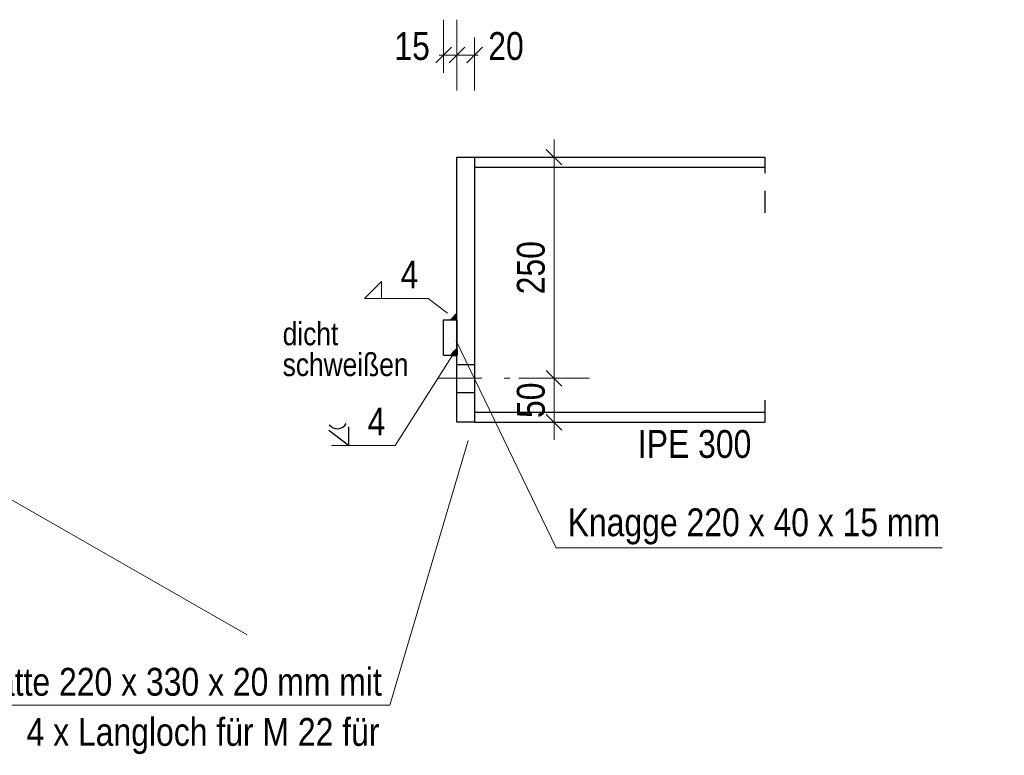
# Model space of a CAD drawing. Header units: millimetres. Extents: x -39 to 84, y 0 to 66.
# Tile 72 of 92: x 43.88 to 49.45, y 19.43 to 23.59. Entities that reach past the tile are written whole.
import ezdxf

# ---------------------------------------------------------------- set-up
doc = ezdxf.new("R2010")
doc.units = ezdxf.units.MM
doc.linetypes.add('DASHDOT', pattern=[1, 0.5, -0.25, 0, -0.25])
doc.linetypes.add('HIDDEN', pattern=[0.375, 0.25, -0.125])
doc.styles.add('Arial Narrow', font='ARIALN.TTF')
doc.dimstyles.new('Arch_Strakon_dimstyle', dxfattribs={"dimtxt": 15.75, "dimasz": 1, "dimexe": 1.25, "dimexo": 0.0625, "dimgap": 1, "dimtad": 0, "dimdec": 5, "dimzin": 12, "dimdsep": 46, "dimtxsty": 'Arial Narrow', "dimblk": 'Arrowhead_Tick', "dimsah": 1, "dimcen": 0, "dimse1": 1, "dimse2": 1, "dimclrd": 6, "dimclrt": 2, "dimazin": 0, "dimtfac": 1, "dimtdec": 4, "dimtmove": 0, "dimatfit": 3, "dimldrblk": 'NONE', "dimfxl": 1, "dimtvp": 1, "dimtolj": 1, "dimtzin": 0, "dimlwd": 13, "dimarcsym": 2})

# ---------------------------------------------------------------- blocks, each defined once
blk = doc.blocks.new('Arrowhead_Tick')
at = {"color": 0, "linetype": 'Continuous', "lineweight": -2}
for p, q in [((0, 20), (0, -10)), ((-1, 0), (0, 0)), ((10, 0), (0, 0))]:
    blk.add_line(p, q, dxfattribs=at)
at = {"color": 2, "linetype": 'Continuous', "lineweight": 35}
blk.add_line((4.42, 4.42), (-4.42, -4.42), dxfattribs=at)
blk = doc.blocks.new('*D409')
at = {"color": 6, "linetype": 'Continuous', "lineweight": 13}
for p, q in [((46.2652, 23.3873), (46.2552, 23.3873)), ((46.2752, 23.3873), (46.3502, 23.3873)), ((46.3602, 23.3873), (46.3702, 23.3873))]:
    blk.add_line(p, q, dxfattribs=at)
at = {"layer": 'Defpoints', "color": 0}
for p in [(46.3502, 23.3873), (46.2752, 21.8896), (46.3502, 21.8896)]:
    blk.add_point(p, dxfattribs=at)
at = {"color": 6, "lineweight": 13, "xscale": 0.01, "yscale": 0.01, "zscale": 0.01}
blk.add_blockref('Arrowhead_Tick', (46.2752, 23.3873), dxfattribs=at)
at = {"color": 6, "lineweight": 13, "xscale": 0.01, "yscale": 0.01, "zscale": 0.01, "rotation": 180}
blk.add_blockref('Arrowhead_Tick', (46.3502, 23.3873), dxfattribs=at)
at = {"color": 2, "lineweight": 13, "insert": (46.0972, 23.4373), "char_height": 0.1575, "attachment_point": 5, "style": 'Arial Narrow'}
blk.add_mtext('\\A1;15', dxfattribs=at)
blk = doc.blocks.new('_None')
blk = doc.blocks.new('*D410')
at = {"color": 6, "linetype": 'Continuous', "lineweight": 13}
for p, q in [((46.3402, 23.3873), (46.3302, 23.3873)), ((46.3502, 23.3873), (46.4502, 23.3873)), ((46.4602, 23.3873), (46.4702, 23.3873))]:
    blk.add_line(p, q, dxfattribs=at)
at = {"layer": 'Defpoints', "color": 0}
for p in [(46.4502, 23.3873), (46.4502, 22.8096), (46.3502, 21.8896)]:
    blk.add_point(p, dxfattribs=at)
at = {"color": 6, "lineweight": 13, "xscale": 0.01, "yscale": 0.01, "zscale": 0.01}
blk.add_blockref('Arrowhead_Tick', (46.3502, 23.3873), dxfattribs=at)
at = {"color": 6, "lineweight": 13, "xscale": 0.01, "yscale": 0.01, "zscale": 0.01, "rotation": 180}
blk.add_blockref('Arrowhead_Tick', (46.4502, 23.3873), dxfattribs=at)
at = {"color": 2, "lineweight": 13, "insert": (46.6282, 23.4373), "char_height": 0.1575, "attachment_point": 5, "style": 'Arial Narrow'}
blk.add_mtext('\\A1;20', dxfattribs=at)
blk = doc.blocks.new('*D411')
at = {"color": 6, "linetype": 'Continuous', "lineweight": 13}
blk.add_line((46.8998, 21.3196), (46.8998, 21.5488), dxfattribs=at)
at = {"layer": 'Defpoints', "color": 0}
for p in [(46.6499, 21.5588), (46.8998, 21.5588), (46.4502, 21.3096)]:
    blk.add_point(p, dxfattribs=at)
at = {"color": 6, "lineweight": 13, "xscale": 0.01, "yscale": 0.01, "zscale": 0.01}
for p, rotation in [((46.8998, 21.5588), 90), ((46.8998, 21.3096), 270)]:
    blk.add_blockref('Arrowhead_Tick', p, dxfattribs=dict(at, rotation=rotation))
at = {"color": 2, "lineweight": 13, "insert": (46.7694, 21.4342), "char_height": 0.1575, "attachment_point": 5, "rotation": 90, "style": 'Arial Narrow'}
blk.add_mtext('\\A1;50', dxfattribs=at)
blk = doc.blocks.new('*D412')
at = {"color": 6, "linetype": 'Continuous', "lineweight": 13}
blk.add_line((46.8998, 21.5688), (46.8998, 22.7996), dxfattribs=at)
at = {"layer": 'Defpoints', "color": 0}
for p in [(46.3502, 22.8096), (46.8998, 22.8096), (46.6499, 21.5588)]:
    blk.add_point(p, dxfattribs=at)
at = {"color": 6, "lineweight": 13, "xscale": 0.01, "yscale": 0.01, "zscale": 0.01}
for p, rotation in [((46.8998, 22.8096), 90), ((46.8998, 21.5588), 270)]:
    blk.add_blockref('Arrowhead_Tick', p, dxfattribs=dict(at, rotation=rotation))
at = {"color": 2, "lineweight": 13, "insert": (46.7694, 22.1842), "char_height": 0.1575, "attachment_point": 5, "rotation": 90, "style": 'Arial Narrow'}
blk.add_mtext('\\A1;250', dxfattribs=at)

msp = doc.modelspace()

# ---------------------------------------------------------------- hatches: boundary and pattern name
at = {"lineweight": 13, "true_color": 0xcccccc}
for points in [[(46.3173492, 21.8895723), (46.350188, 21.8895723), (46.350188, 21.9234138)], [(46.3173492, 21.6895723), (46.350188, 21.6895723), (46.350188, 21.7234138), (46.3491724, 21.7229367), (46.3481652, 21.7224423), (46.3471666, 21.7219306), (46.346177, 21.7214018), (46.3451966, 21.7208561), (46.3442258, 21.7202935), (46.3432648, 21.7197144), (46.3423139, 21.7191188), (46.3413733, 21.7185069), (46.3404435, 21.717879), (46.3395246, 21.7172351), (46.3386169, 21.7165755), (46.3377206, 21.7159004), (46.3368362, 21.71521), (46.3359637, 21.7145045), (46.3351035, 21.713784), (46.3342558, 21.7130489), (46.3334209, 21.7122993), (46.332599, 21.7115355), (46.3317904, 21.7107576), (46.3309953, 21.7099659), (46.3302139, 21.7091607), (46.3294465, 21.7083421), (46.3286933, 21.7075104), (46.3279545, 21.706666), (46.3272303, 21.7058089), (46.326521, 21.7049395), (46.3258268, 21.704058), (46.3251478, 21.7031647), (46.3244843, 21.7022599), (46.3238364, 21.7013438), (46.3232044, 21.7004167), (46.3225885, 21.6994788), (46.3219888, 21.6985305), (46.3214055, 21.697572), (46.3208387, 21.6966036), (46.3202887, 21.6956256), (46.3197557, 21.6946383), (46.3192396, 21.6936419), (46.3187408, 21.6926369), (46.3182594, 21.6916234), (46.3177955, 21.6906017)]]:
    msp.add_hatch(color=254, dxfattribs=at).paths.add_polyline_path(points)

# ---------------------------------------------------------------- linework, layer by layer
at = {"color": 3, "linetype": 'Continuous', "lineweight": 25}
for p, q in [((46.350188, 21.3095723), (46.350188, 22.8095723)), ((46.350188, 22.8095723), (46.450188, 22.8095723)), ((46.450188, 22.8095723), (46.450188, 21.3095723)), ((46.450188, 22.8095723), (48.0933333, 22.8095723)), ((46.450188, 22.7520723), (48.0933333, 22.7520723)), ((46.275188, 21.8895723), (46.350188, 21.8895723)), ((46.275188, 21.6895723), (46.275188, 21.8895723)), ((46.350188, 21.8895723), (46.350188, 21.6895723)), ((46.275188, 21.6895723), (46.350188, 21.6895723)), ((46.450188, 21.3670723), (48.0933333, 21.3670723)), ((45.737639, 21.2830555), (45.737639, 21.1780704)), ((46.450188, 21.3095723), (46.350188, 21.3095723)), ((46.450188, 21.3095723), (48.0933333, 21.3095723)), ((45.737639, 21.1780704), (45.6264527, 21.2634468))]:
    msp.add_line(p, q, dxfattribs=at)
at = {"color": 3, "linetype": 'HIDDEN', "lineweight": 25, "ltscale": 0.5}
for p, q in [((48.0933333, 22.4944518), (48.0933333, 22.8095723)), ((46.350188, 21.6373094), (46.450188, 21.6373094)), ((48.0933333, 21.3095723), (48.0933333, 21.5014813)), ((46.350188, 21.4774154), (46.450188, 21.4774154))]:
    msp.add_line(p, q, dxfattribs=at)
at = {"color": 5, "linetype": 'Continuous', "lineweight": 18}
for p, q in [((45.8273177, 22.009885), (45.9239767, 22.1065439)), ((45.9239767, 22.1065439), (45.9239767, 22.009885)), ((45.8273177, 22.009885), (46.1883673, 22.009885)), ((46.1883673, 22.009885), (46.2963979, 21.9274406)), ((46.9112314, 20.5994946), (46.3456514, 21.7701137)), ((46.0020297, 21.1780704), (46.3377655, 21.7053881)), ((45.164376, 20.1072052), (43.2942067, 21.1790223)), ((45.6409801, 21.1780704), (46.0020297, 21.1780704)), ((45.9714931, 19.7085816), (46.4134261, 21.2060285)), ((49.0946333, 20.5994946), (46.9112314, 20.5994946)), ((43.1695968, 19.7085816), (45.9714931, 19.7085816))]:
    msp.add_line(p, q, dxfattribs=at)
at = {"color": 4, "linetype": 'Continuous', "lineweight": 50}
for p, q in [((46.350188, 21.9234138), (46.3173492, 21.8895723)), ((46.350188, 21.6895723), (46.350188, 21.7234138)), ((46.3173492, 21.6895723), (46.350188, 21.6895723))]:
    msp.add_line(p, q, dxfattribs=at)
at = {"color": 6, "linetype": 'DASHDOT', "lineweight": 13, "ltscale": 0.5}
msp.add_line((46.2421545, 21.5588257), (46.6498701, 21.5588257), dxfattribs=at)
at = {"color": 3, "linetype": 'HIDDEN', "lineweight": 25, "ltscale": 0.5}
msp.add_arc((46.377406, 21.6641486), 0.0652164, 114.6672769, 157.0557221, dxfattribs=at)
at = {"color": 3, "linetype": 'Continuous', "lineweight": 25}
msp.add_arc((45.6743281, 21.3307917), 0.0577414, 217.6890252, 330.3393262, dxfattribs=at)

# ---------------------------------------------------------------- texts
at = {"color": 2, "lineweight": 35, "style": 'Arial Narrow'}
for s, p in [('4', (46.0320072, 22.0667432)), ('4', (45.8456696, 21.2349286)), ('IPE 300', (47.3736501, 21.1083265)), ('Knagge 220 x 40 x 15 mm', (46.9769965, 20.6652597)), ('Stirnplatte 220 x 330 x 20 mm mit', (43.2376702, 19.7627908)), ('4 x Langloch für M 22 für', (43.9164952, 19.4792908))]:
    msp.add_text(s, height=0.1575, dxfattribs=at).set_placement(p)
at = {"color": 3, "lineweight": 25, "style": 'Arial Narrow'}
for s, p in [('dicht', (45.3649828, 21.7454947)), ('schweißen', (45.3649828, 21.5711206))]:
    msp.add_text(s, height=0.13, dxfattribs=at).set_placement(p)

# ---------------------------------------------------------------- dimensions: what is measured, and where the dimension line sits
at = {"lineweight": 13}
for base, p1, p2, text, override, picture, middle in [((46.350188, 23.387285), (46.275188, 21.8895723), (46.350188, 21.8895723), '15', {"dimscale": 0.01, "dimtxt": 15.75, "dimasz": 1, "dimgap": 5, "dimtad": 1, "dimjust": 0, "dimtih": 0, "dimtoh": 0, "dimdec": 5, "dimdsep": 46, "dimtxsty": 'Arial Narrow', "dimclrd": 6, "dimclrt": 2, "dimtix": 0, "dimtofl": 255, "dimtmove": 2, "dimatfit": 2, "dimfxl": 0, "dimfxlon": 0, "dimtvp": 31.746032, "dimlwd": 13}, '*D409', (46.097213, 23.437285)), ((46.450188, 23.387285), (46.350188, 21.8895723), (46.450188, 22.8095723), '20', {"dimscale": 0.01, "dimtxt": 15.75, "dimasz": 1, "dimgap": 5, "dimtad": 1, "dimjust": 4, "dimtih": 0, "dimtoh": 0, "dimdec": 5, "dimdsep": 46, "dimtxsty": 'Arial Narrow', "dimclrd": 6, "dimclrt": 2, "dimtix": 0, "dimtofl": 255, "dimtmove": 2, "dimatfit": 2, "dimfxl": 0, "dimfxlon": 0, "dimtvp": 31.746032, "dimlwd": 13}, '*D410', (46.628163, 23.437285))]:
    dim = msp.add_linear_dim(base=base, p1=p1, p2=p2, text=text, dimstyle='Arch_Strakon_dimstyle', override=override, dxfattribs=at)
    dim.commit()
    dim.dimension.update_dxf_attribs({"geometry": picture, "text_midpoint": middle, "dimtype": 160})
for base, p1, p2, text, picture, middle in [((46.8997742, 22.8095723), (46.6498701, 21.5588257), (46.350188, 22.8095723), '250', '*D412', (46.8997742, 22.184199)), ((46.8997742, 21.5588257), (46.450188, 21.3095723), (46.6498701, 21.5588257), '50', '*D411', (46.8997742, 21.434199))]:
    dim = msp.add_linear_dim(base=base, p1=p1, p2=p2, angle=90, text=text, dimstyle='Arch_Strakon_dimstyle', override={"dimscale": 0.01, "dimtxt": 15.75, "dimasz": 1, "dimgap": 5, "dimtad": 1, "dimjust": 0, "dimtih": 0, "dimtoh": 0, "dimdec": 3, "dimdsep": 46, "dimtxsty": 'Arial Narrow', "dimclrd": 6, "dimclrt": 2, "dimtix": 1, "dimtofl": 255, "dimtmove": 0, "dimatfit": 2, "dimfxl": 0, "dimfxlon": 0, "dimtvp": 31.746032, "dimlwd": 13}, dxfattribs=at)
    dim.commit()
    dim.dimension.update_dxf_attribs({"geometry": picture, "text_midpoint": middle, "dimtype": 160})

doc.saveas('drawing.dxf')
